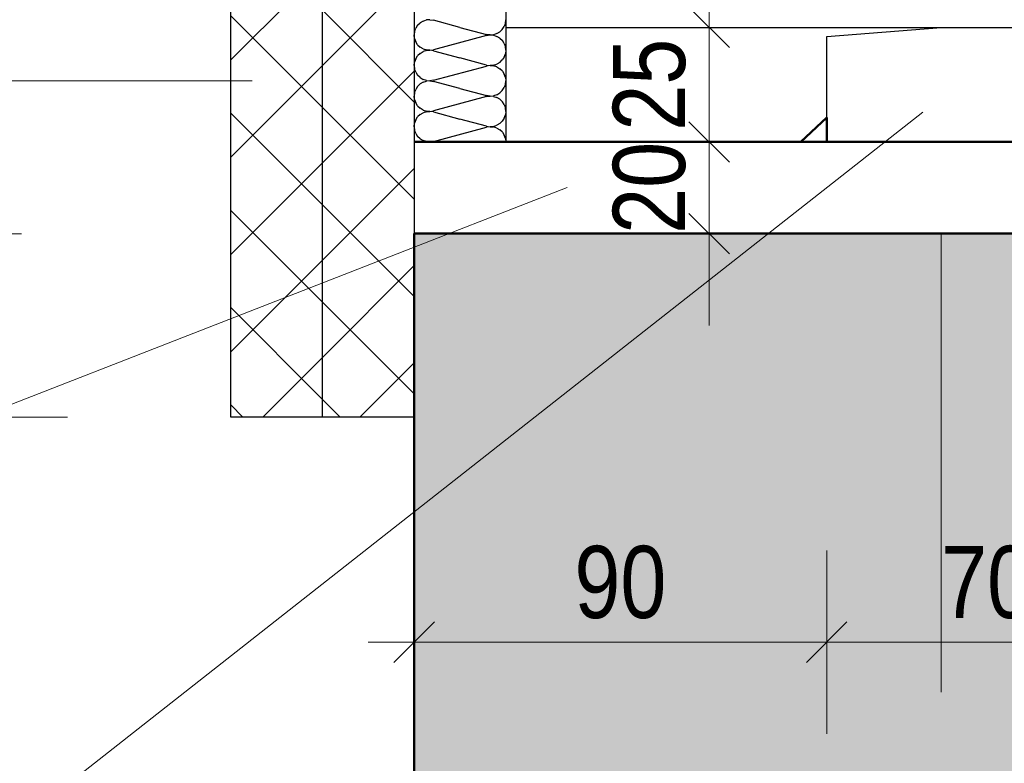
# Model space of a CAD drawing. Header units: millimetres. Extents: x 0 to 6.08, y 0 to 5.27.
# Tile 21 of 54: x 2.16 to 2.37, y 2.07 to 2.23. Entities that reach past the tile are written whole.
import ezdxf

# ---------------------------------------------------------------- set-up
doc = ezdxf.new("R2010")
doc.units = ezdxf.units.MM
doc.linetypes.add('HIDDEN', pattern=[0.375, 0.25, -0.125])
doc.styles.add('Arial Narrow', font='ARIALN.TTF')
doc.dimstyles.new('Arch_Strakon_dimstyle', dxfattribs={"dimtxt": 1.575, "dimasz": 1, "dimexe": 1.25, "dimexo": 0.0625, "dimgap": 1, "dimtad": 0, "dimdec": 5, "dimzin": 12, "dimdsep": 46, "dimtxsty": 'Arial Narrow', "dimblk": 'Arrowhead_Tick', "dimsah": 1, "dimcen": 0, "dimse1": 1, "dimse2": 1, "dimclrd": 6, "dimclrt": 2, "dimazin": 0, "dimtfac": 1, "dimtdec": 4, "dimtmove": 0, "dimatfit": 3, "dimldrblk": 'NONE', "dimfxl": 1, "dimtvp": 1, "dimtolj": 1, "dimtzin": 0, "dimlwd": 13, "dimarcsym": 2})
pattern_1 = [(45, (0, 0), (-0.0106066, 0.0106066), []), (135, (0, 0), (-0.0106066, -0.0106066), [])]

# ---------------------------------------------------------------- blocks, each defined once
blk = doc.blocks.new('Hatch_2_61')
at = {"color": 10, "linetype": 'Continuous'}
for p, q in [((2.24213, 2.23015), (2.24171, 2.22951)), ((2.24213, 2.23015), (2.24267, 2.23068)), ((2.24333, 2.23107), (2.24267, 2.23068)), ((2.24333, 2.23107), (2.24405, 2.23131)), ((2.24481, 2.23137), (2.24405, 2.23131)), ((2.24481, 2.23137), (2.24556, 2.23126)), ((2.25137, 2.2297), (2.24556, 2.23126)), ((2.25137, 2.2297), (2.25718, 2.22815)), ((2.26061, 2.22926), (2.26103, 2.2299)), ((2.26128, 2.23061), (2.26103, 2.2299)), ((2.26128, 2.23061), (2.26137, 2.23137)), ((2.24146, 2.22879), (2.24137, 2.22804)), ((2.24146, 2.22728), (2.24137, 2.22804)), ((2.24146, 2.22879), (2.24171, 2.22951)), ((2.25717, 2.22792), (2.24557, 2.22482)), ((2.25717, 2.22792), (2.25793, 2.22804)), ((2.25793, 2.22804), (2.25718, 2.22815)), ((2.25793, 2.22804), (2.25869, 2.2281)), ((2.25869, 2.22797), (2.25793, 2.22804)), ((2.25941, 2.22834), (2.25869, 2.2281)), ((2.25869, 2.22797), (2.25941, 2.22774)), ((2.25941, 2.22834), (2.26007, 2.22873)), ((2.26007, 2.22735), (2.25941, 2.22774)), ((2.26061, 2.22926), (2.26007, 2.22873)), ((2.26137, 2.22804), (2.26137, 2.22804)), ((2.26137, 2.22804), (2.26137, 2.22804)), ((2.24146, 2.22728), (2.24171, 2.22656)), ((2.24213, 2.22592), (2.24171, 2.22656)), ((2.24213, 2.22592), (2.24267, 2.22539)), ((2.24333, 2.225), (2.24267, 2.22539)), ((2.26007, 2.22735), (2.26062, 2.22682)), ((2.26103, 2.22618), (2.26062, 2.22682)), ((2.26103, 2.22618), (2.26128, 2.22546)), ((2.26137, 2.2247), (2.26128, 2.22546)), ((2.24171, 2.22285), (2.24213, 2.22349)), ((2.24267, 2.22402), (2.24213, 2.22349)), ((2.24267, 2.22402), (2.24333, 2.22441)), ((2.24333, 2.225), (2.24405, 2.22477)), ((2.24405, 2.22464), (2.24333, 2.22441)), ((2.24481, 2.22471), (2.24405, 2.22477)), ((2.24405, 2.22464), (2.24481, 2.2247)), ((2.24481, 2.22471), (2.24557, 2.22482)), ((2.24556, 2.22459), (2.24481, 2.2247)), ((2.24556, 2.22459), (2.25137, 2.22304)), ((2.26103, 2.22323), (2.26061, 2.22259)), ((2.26103, 2.22323), (2.26128, 2.22395)), ((2.26137, 2.2247), (2.26128, 2.22395)), ((2.24137, 2.22137), (2.24146, 2.22213)), ((2.24137, 2.22137), (2.24146, 2.22061)), ((2.24171, 2.22285), (2.24146, 2.22213)), ((2.24557, 2.21815), (2.25717, 2.22126)), ((2.25718, 2.22148), (2.25137, 2.22304)), ((2.25793, 2.22137), (2.25717, 2.22126)), ((2.25718, 2.22148), (2.25793, 2.22137)), ((2.25869, 2.22144), (2.25793, 2.22137)), ((2.25793, 2.22137), (2.25869, 2.22131)), ((2.25869, 2.22144), (2.25941, 2.22167)), ((2.25941, 2.22107), (2.25869, 2.22131)), ((2.26007, 2.22206), (2.25941, 2.22167)), ((2.25941, 2.22107), (2.26007, 2.22068)), ((2.26007, 2.22206), (2.26061, 2.22259)), ((2.26137, 2.22137), (2.26137, 2.22137)), ((2.26137, 2.22137), (2.26137, 2.22137)), ((2.24171, 2.2199), (2.24146, 2.22061)), ((2.24171, 2.2199), (2.24213, 2.21926)), ((2.24267, 2.21873), (2.24213, 2.21926)), ((2.26062, 2.22015), (2.26007, 2.22068)), ((2.26062, 2.22015), (2.26103, 2.21951)), ((2.26128, 2.2188), (2.26103, 2.21951)), ((2.24213, 2.21682), (2.24171, 2.21618)), ((2.24213, 2.21682), (2.24267, 2.21735)), ((2.24267, 2.21873), (2.24333, 2.21833)), ((2.24333, 2.21774), (2.24267, 2.21735)), ((2.24405, 2.2181), (2.24333, 2.21833)), ((2.24333, 2.21774), (2.24405, 2.21797)), ((2.24405, 2.2181), (2.24481, 2.21804)), ((2.24481, 2.21804), (2.24405, 2.21797)), ((2.24557, 2.21815), (2.24481, 2.21804)), ((2.24481, 2.21804), (2.24556, 2.21792)), ((2.25137, 2.21637), (2.24556, 2.21792)), ((2.26128, 2.21728), (2.26103, 2.21656)), ((2.26128, 2.2188), (2.26137, 2.21804)), ((2.26128, 2.21728), (2.26137, 2.21804)), ((2.24146, 2.21546), (2.24137, 2.2147)), ((2.24146, 2.21395), (2.24137, 2.2147)), ((2.24146, 2.21546), (2.24171, 2.21618)), ((2.25717, 2.21459), (2.24557, 2.21148)), ((2.25137, 2.21637), (2.25718, 2.21482)), ((2.25717, 2.21459), (2.25793, 2.2147)), ((2.25793, 2.21471), (2.25718, 2.21482)), ((2.25793, 2.21471), (2.25869, 2.21477)), ((2.25869, 2.21464), (2.25793, 2.2147)), ((2.25941, 2.215), (2.25869, 2.21477)), ((2.25869, 2.21464), (2.25941, 2.21441)), ((2.25941, 2.215), (2.26007, 2.21539)), ((2.26061, 2.21592), (2.26007, 2.21539)), ((2.26061, 2.21592), (2.26103, 2.21656)), ((2.26137, 2.2147), (2.26137, 2.2147)), ((2.26137, 2.2147), (2.26137, 2.2147)), ((2.24146, 2.21395), (2.24171, 2.21323)), ((2.24213, 2.21259), (2.24171, 2.21323)), ((2.24213, 2.21259), (2.24267, 2.21206)), ((2.26007, 2.21402), (2.25941, 2.21441)), ((2.26007, 2.21402), (2.26062, 2.21349)), ((2.26103, 2.21285), (2.26062, 2.21349)), ((2.26103, 2.21285), (2.26128, 2.21213)), ((2.24267, 2.21068), (2.24213, 2.21015)), ((2.24333, 2.21167), (2.24267, 2.21206)), ((2.24267, 2.21068), (2.24333, 2.21107)), ((2.24333, 2.21167), (2.24405, 2.21143)), ((2.24405, 2.21131), (2.24333, 2.21107)), ((2.24481, 2.21137), (2.24405, 2.21143)), ((2.24405, 2.21131), (2.24481, 2.21137)), ((2.24481, 2.21137), (2.24557, 2.21148)), ((2.24556, 2.21126), (2.24481, 2.21137)), ((2.24556, 2.21126), (2.25137, 2.2097)), ((2.26103, 2.2099), (2.26128, 2.21061)), ((2.26137, 2.21137), (2.26128, 2.21213)), ((2.26137, 2.21137), (2.26128, 2.21061)), ((2.24137, 2.20804), (2.24146, 2.20879)), ((2.24171, 2.20951), (2.24146, 2.20879)), ((2.24171, 2.20951), (2.24213, 2.21015)), ((2.25718, 2.20815), (2.25137, 2.2097)), ((2.25718, 2.20815), (2.25793, 2.20804)), ((2.25869, 2.2081), (2.25941, 2.20834)), ((2.26007, 2.20873), (2.25941, 2.20834)), ((2.26007, 2.20873), (2.26061, 2.20926)), ((2.26103, 2.2099), (2.26061, 2.20926)), ((2.24137, 2.20804), (2.24146, 2.20728)), ((2.24171, 2.20656), (2.24146, 2.20728)), ((2.24171, 2.20656), (2.24213, 2.20592)), ((2.24557, 2.20482), (2.25717, 2.20792)), ((2.25793, 2.20804), (2.25717, 2.20792)), ((2.25869, 2.2081), (2.25793, 2.20804)), ((2.25793, 2.20804), (2.25869, 2.20797)), ((2.25941, 2.20774), (2.25869, 2.20797)), ((2.25941, 2.20774), (2.26007, 2.20735)), ((2.26062, 2.20682), (2.26007, 2.20735)), ((2.26062, 2.20682), (2.26103, 2.20618)), ((2.26128, 2.20546), (2.26103, 2.20618)), ((2.26137, 2.20804), (2.26137, 2.20804)), ((2.26137, 2.20804), (2.26137, 2.20804)), ((2.24137, 2.2047), (2.24137, 2.2047)), ((2.24137, 2.2047), (2.24137, 2.2047)), ((2.24267, 2.20539), (2.24213, 2.20592)), ((2.24267, 2.20539), (2.24333, 2.205)), ((2.24405, 2.20477), (2.24333, 2.205)), ((2.24405, 2.20477), (2.24481, 2.20471)), ((2.24557, 2.20482), (2.24481, 2.20471)), ((2.26128, 2.20546), (2.26137, 2.2047)), ((2.26137, 2.2047), (2.26137, 2.2047))]:
    blk.add_line(p, q, dxfattribs=at)
blk = doc.blocks.new('Arrowhead_Tick')
at = {"color": 0, "linetype": 'Continuous', "lineweight": -2, "ltscale": 0.2}
for p, q in [((0, 2), (0, -1)), ((-1, 0), (0, 0)), ((1, 0), (0, 0))]:
    blk.add_line(p, q, dxfattribs=at)
at = {"color": 2, "linetype": 'Continuous', "lineweight": 35, "ltscale": 0.2}
blk.add_line((0.442, 0.442), (-0.442, -0.442), dxfattribs=at)
blk = doc.blocks.new('*D121')
at = {"color": 6, "linetype": 'Continuous', "lineweight": 13}
blk.add_line((2.14575, 2.1547), (2.14575, 2.1747), dxfattribs=at)
at = {"layer": 'Defpoints', "color": 0}
for p in [(2.14575, 2.1847), (2.24137, 2.1847), (2.24137, 2.1447)]:
    blk.add_point(p, dxfattribs=at)
at = {"color": 6, "lineweight": 13, "xscale": 0.01, "yscale": 0.01, "zscale": 0.01}
for p, rotation in [((2.14575, 2.1847), 90), ((2.14575, 2.1447), 270)]:
    blk.add_blockref('Arrowhead_Tick', p, dxfattribs=dict(at, rotation=rotation))
at = {"color": 2, "lineweight": 35, "insert": (2.13271, 2.1647), "char_height": 0.01575, "attachment_point": 5, "rotation": 90, "style": 'Arial Narrow'}
blk.add_mtext('\\A1;40', dxfattribs=at)
blk = doc.blocks.new('_None')
blk = doc.blocks.new('*D122')
at = {"color": 6, "linetype": 'Continuous', "lineweight": 13}
for p, q in [((2.30575, 2.2147), (2.30575, 2.2247)), ((2.30575, 2.1847), (2.30575, 2.2047)), ((2.30575, 2.1747), (2.30575, 2.1647))]:
    blk.add_line(p, q, dxfattribs=at)
at = {"layer": 'Defpoints', "color": 0}
for p in [(2.30575, 2.2047), (2.49137, 2.2047), (2.49137, 2.1847)]:
    blk.add_point(p, dxfattribs=at)
at = {"color": 6, "lineweight": 13, "xscale": 0.01, "yscale": 0.01, "zscale": 0.01}
for p, rotation in [((2.30575, 2.2047), 270), ((2.30575, 2.1847), 90)]:
    blk.add_blockref('Arrowhead_Tick', p, dxfattribs=dict(at, rotation=rotation))
at = {"color": 2, "lineweight": 35, "insert": (2.29271, 2.1947), "char_height": 0.01575, "attachment_point": 5, "rotation": 90, "style": 'Arial Narrow'}
blk.add_mtext('\\A1;20', dxfattribs=at)
blk = doc.blocks.new('*D123')
at = {"color": 6, "linetype": 'Continuous', "lineweight": 13}
for p, q in [((2.30575, 2.2397), (2.30575, 2.2497)), ((2.30575, 2.2047), (2.30575, 2.2297)), ((2.30575, 2.1947), (2.30575, 2.1847))]:
    blk.add_line(p, q, dxfattribs=at)
at = {"layer": 'Defpoints', "color": 0}
for p in [(2.30575, 2.2297), (2.51137, 2.2297), (2.49137, 2.2047)]:
    blk.add_point(p, dxfattribs=at)
at = {"color": 6, "lineweight": 13, "xscale": 0.01, "yscale": 0.01, "zscale": 0.01}
for p, rotation in [((2.30575, 2.2297), 270), ((2.30575, 2.2047), 90)]:
    blk.add_blockref('Arrowhead_Tick', p, dxfattribs=dict(at, rotation=rotation))
at = {"color": 2, "lineweight": 35, "insert": (2.29271, 2.2172), "char_height": 0.01575, "attachment_point": 5, "rotation": 90, "style": 'Arial Narrow'}
blk.add_mtext('\\A1;25', dxfattribs=at)
blk = doc.blocks.new('*D124')
at = {"color": 6, "linetype": 'Continuous', "lineweight": 13}
blk.add_line((2.30575, 2.2397), (2.30575, 2.4197), dxfattribs=at)
at = {"layer": 'Defpoints', "color": 0}
for p in [(2.30575, 2.4297), (2.51137, 2.4297), (2.51137, 2.2297)]:
    blk.add_point(p, dxfattribs=at)
at = {"color": 6, "lineweight": 13, "xscale": 0.01, "yscale": 0.01, "zscale": 0.01}
for p, rotation in [((2.30575, 2.4297), 90), ((2.30575, 2.2297), 270)]:
    blk.add_blockref('Arrowhead_Tick', p, dxfattribs=dict(at, rotation=rotation))
at = {"color": 2, "lineweight": 35, "insert": (2.29271, 2.3297), "char_height": 0.01575, "attachment_point": 5, "rotation": 90, "style": 'Arial Narrow'}
blk.add_mtext('\\A1;200', dxfattribs=at)
blk = doc.blocks.new('*D127')
at = {"color": 6, "linetype": 'Continuous', "lineweight": 13}
blk.add_line((2.25137, 2.09559), (2.32137, 2.09559), dxfattribs=at)
at = {"layer": 'Defpoints', "color": 0}
for p in [(2.33137, 2.2047), (2.24137, 2.1847), (2.33137, 2.09559)]:
    blk.add_point(p, dxfattribs=at)
at = {"color": 6, "lineweight": 13, "xscale": 0.01, "yscale": 0.01, "zscale": 0.01}
blk.add_blockref('Arrowhead_Tick', (2.33137, 2.09559), dxfattribs=at)
at = {"color": 6, "lineweight": 13, "xscale": 0.01, "yscale": 0.01, "zscale": 0.01, "rotation": 180}
blk.add_blockref('Arrowhead_Tick', (2.24137, 2.09559), dxfattribs=at)
at = {"color": 2, "lineweight": 35, "insert": (2.28637, 2.10863), "char_height": 0.01575, "attachment_point": 5, "style": 'Arial Narrow'}
blk.add_mtext('\\A1;90', dxfattribs=at)
blk = doc.blocks.new('*D128')
at = {"color": 6, "linetype": 'Continuous', "lineweight": 13}
blk.add_line((2.34137, 2.09559), (2.39137, 2.09559), dxfattribs=at)
at = {"layer": 'Defpoints', "color": 0}
for p in [(2.33137, 2.2047), (2.40137, 2.2047), (2.40137, 2.09559)]:
    blk.add_point(p, dxfattribs=at)
at = {"color": 6, "lineweight": 13, "xscale": 0.01, "yscale": 0.01, "zscale": 0.01}
blk.add_blockref('Arrowhead_Tick', (2.40137, 2.09559), dxfattribs=at)
at = {"color": 6, "lineweight": 13, "xscale": 0.01, "yscale": 0.01, "zscale": 0.01, "rotation": 180}
blk.add_blockref('Arrowhead_Tick', (2.33137, 2.09559), dxfattribs=at)
at = {"color": 2, "lineweight": 35, "insert": (2.36637, 2.10863), "char_height": 0.01575, "attachment_point": 5, "style": 'Arial Narrow'}
blk.add_mtext('\\A1;70', dxfattribs=at)
blk = doc.blocks.new('*D135')
at = {"color": 6, "linetype": 'Continuous', "lineweight": 13}
for p, q in [((2.19137, 2.01559), (2.18137, 2.01559)), ((2.20137, 2.01559), (2.22137, 2.01559)), ((2.23137, 2.01559), (2.24137, 2.01559))]:
    blk.add_line(p, q, dxfattribs=at)
at = {"layer": 'Defpoints', "color": 0}
for p in [(2.20137, 2.1447), (2.22137, 2.1447), (2.22137, 2.01559)]:
    blk.add_point(p, dxfattribs=at)
at = {"color": 6, "lineweight": 13, "xscale": 0.01, "yscale": 0.01, "zscale": 0.01}
blk.add_blockref('Arrowhead_Tick', (2.20137, 2.01559), dxfattribs=at)
at = {"color": 6, "lineweight": 13, "xscale": 0.01, "yscale": 0.01, "zscale": 0.01, "rotation": 180}
blk.add_blockref('Arrowhead_Tick', (2.22137, 2.01559), dxfattribs=at)
at = {"color": 2, "lineweight": 35, "insert": (2.21137, 2.02863), "char_height": 0.01575, "attachment_point": 5, "style": 'Arial Narrow'}
blk.add_mtext('\\A1;20', dxfattribs=at)
blk = doc.blocks.new('*D136')
at = {"color": 6, "linetype": 'Continuous', "lineweight": 13}
for p, q in [((2.21137, 2.01559), (2.20137, 2.01559)), ((2.22137, 2.01559), (2.24137, 2.01559)), ((2.25137, 2.01559), (2.26137, 2.01559))]:
    blk.add_line(p, q, dxfattribs=at)
at = {"layer": 'Defpoints', "color": 0}
for p in [(2.22137, 2.1447), (2.24137, 2.01559), (2.24137, 1.92411)]:
    blk.add_point(p, dxfattribs=at)
at = {"color": 6, "lineweight": 13, "xscale": 0.01, "yscale": 0.01, "zscale": 0.01}
blk.add_blockref('Arrowhead_Tick', (2.22137, 2.01559), dxfattribs=at)
at = {"color": 6, "lineweight": 13, "xscale": 0.01, "yscale": 0.01, "zscale": 0.01, "rotation": 180}
blk.add_blockref('Arrowhead_Tick', (2.24137, 2.01559), dxfattribs=at)
at = {"color": 2, "lineweight": 35, "insert": (2.23137, 2.02863), "char_height": 0.01575, "attachment_point": 5, "style": 'Arial Narrow'}
blk.add_mtext('\\A1;20', dxfattribs=at)

msp = doc.modelspace()

# ---------------------------------------------------------------- hatches: boundary and pattern name
h = msp.add_hatch()
h.set_pattern_fill('FT', color=10, scale=0.01, angle=45, style=0, pattern_type=2)
h.set_pattern_definition(pattern_1)
h.paths.add_polyline_path([(2.201372, 2.144705), (2.221372, 2.144705), (2.221372, 2.359705), (2.201372, 2.339705)])
h = msp.add_hatch()
h.set_pattern_fill('FT', color=10, scale=0.01, angle=45, style=0, pattern_type=2)
h.set_pattern_definition(pattern_1)
h.paths.add_polyline_path([(2.221372, 2.144705), (2.241372, 2.144705), (2.241372, 2.359705), (2.221372, 2.359705)])
at = {"lineweight": 18}
h = msp.add_hatch(dxfattribs=at)
h.set_pattern_fill('punkt', color=5, scale=0.01, angle=135, style=0, pattern_type=2)
h.set_pattern_definition([(135, (0, 0), (-0.0031819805, -0.0031819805), [0, -0.0075])])
h.paths.add_polyline_path([(2.325725, 2.204705), (2.331372, 2.204705), (2.331372, 2.21001)])
at = {"lineweight": 18, "true_color": 0xceffce}
msp.add_hatch(color=254, dxfattribs=at).paths.add_polyline_path([(2.491372, 2.184705), (2.491372, 1.924106), (2.241372, 1.924106), (2.241372, 2.184705)])

# ---------------------------------------------------------------- linework, layer by layer
at = {"color": 3, "linetype": 'Continuous', "lineweight": 25}
for p, q in [((2.261372, 2.429705), (2.261372, 2.229705)), ((2.221372, 2.144705), (2.221372, 2.359705)), ((2.241372, 2.359705), (2.241372, 2.184705)), ((2.201372, 2.144705), (2.201372, 2.339705)), ((2.261372, 2.229705), (2.511372, 2.229705)), ((2.261372, 2.229705), (2.261372, 2.204705)), ((2.331372, 2.227705), (2.356372, 2.229705)), ((2.356372, 2.229705), (2.376372, 2.229705)), ((2.331372, 2.204705), (2.331372, 2.227705)), ((2.221372, 2.144705), (2.201372, 2.144705)), ((2.241372, 2.144705), (2.221372, 2.144705))]:
    msp.add_line(p, q, dxfattribs=at)
at = {"color": 6, "linetype": 'Continuous', "lineweight": 13}
for p, q in [((1.860079, 2.218026), (2.206049, 2.218026)), ((2.039926, 1.965759), (2.352352, 2.211223)), ((2.04333, 2.104512), (2.274727, 2.194754))]:
    msp.add_line(p, q, dxfattribs=at)
at = {"color": 4, "linetype": 'Continuous', "lineweight": 50}
for p, q in [((2.325725, 2.204705), (2.331372, 2.21001)), ((2.331372, 2.204705), (2.331372, 2.21001)), ((2.241372, 2.204705), (2.491372, 2.204705)), ((2.325725, 2.204705), (2.331372, 2.204705)), ((2.241372, 2.184705), (2.491372, 2.184705)), ((2.241372, 2.184705), (2.241372, 1.924106))]:
    msp.add_line(p, q, dxfattribs=at)
at = {"color": 6, "linetype": 'HIDDEN', "lineweight": 13, "ltscale": 0.05}
msp.add_line((2.356372, 2.184705), (2.356372, 2.034705), dxfattribs=at)

# ---------------------------------------------------------------- block references
at = {"color": 0, "lineweight": -2}
msp.add_blockref('Hatch_2_61', (0, 0), dxfattribs=at)

# ---------------------------------------------------------------- dimensions: what is measured, and where the dimension line sits
at = {"lineweight": 35}
for base, p1, p2, text, picture, middle in [((2.305754, 2.429705), (2.511372, 2.229705), (2.511372, 2.429705), '200', '*D124', (2.305754, 2.329705)), ((2.305754, 2.229705), (2.491372, 2.204705), (2.511372, 2.229705), '25', '*D123', (2.305754, 2.217205)), ((2.305754, 2.204705), (2.491372, 2.184705), (2.491372, 2.204705), '20', '*D122', (2.305754, 2.194705)), ((2.145754, 2.184705), (2.241372, 2.144705), (2.241372, 2.184705), '40', '*D121', (2.145754, 2.164705))]:
    dim = msp.add_linear_dim(base=base, p1=p1, p2=p2, angle=90, text=text, dimstyle='Arch_Strakon_dimstyle', override={"dimscale": 0.01, "dimtxt": 1.575, "dimasz": 1, "dimgap": 0.5, "dimtad": 1, "dimjust": 0, "dimtih": 0, "dimtoh": 0, "dimdec": 5, "dimdsep": 46, "dimtxsty": 'Arial Narrow', "dimclrd": 6, "dimclrt": 2, "dimtix": 1, "dimtofl": 255, "dimtmove": 0, "dimatfit": 2, "dimfxl": 0, "dimfxlon": 0, "dimtvp": 31.746032, "dimlwd": 13}, dxfattribs=at)
    dim.commit()
    dim.dimension.update_dxf_attribs({"geometry": picture, "text_midpoint": middle, "dimtype": 160})
for base, p1, p2, text, picture, middle in [((2.331372, 2.095586), (2.241372, 2.184705), (2.331372, 2.204705), '90', '*D127', (2.286372, 2.095586)), ((2.401372, 2.095586), (2.331372, 2.204705), (2.401372, 2.204705), '70', '*D128', (2.366372, 2.095586)), ((2.221372, 2.015586), (2.201372, 2.144705), (2.221372, 2.144705), '20', '*D135', (2.211372, 2.015586)), ((2.241372, 2.015586), (2.221372, 2.144705), (2.241372, 1.924106), '20', '*D136', (2.231372, 2.015586))]:
    dim = msp.add_linear_dim(base=base, p1=p1, p2=p2, text=text, dimstyle='Arch_Strakon_dimstyle', override={"dimscale": 0.01, "dimtxt": 1.575, "dimasz": 1, "dimgap": 0.5, "dimtad": 1, "dimjust": 0, "dimtih": 0, "dimtoh": 0, "dimdec": 5, "dimdsep": 46, "dimtxsty": 'Arial Narrow', "dimclrd": 6, "dimclrt": 2, "dimtix": 1, "dimtofl": 255, "dimtmove": 0, "dimatfit": 2, "dimfxl": 0, "dimfxlon": 0, "dimtvp": 31.746032, "dimlwd": 13}, dxfattribs=at)
    dim.commit()
    dim.dimension.update_dxf_attribs({"geometry": picture, "text_midpoint": middle, "dimtype": 160})

doc.saveas('drawing.dxf')
